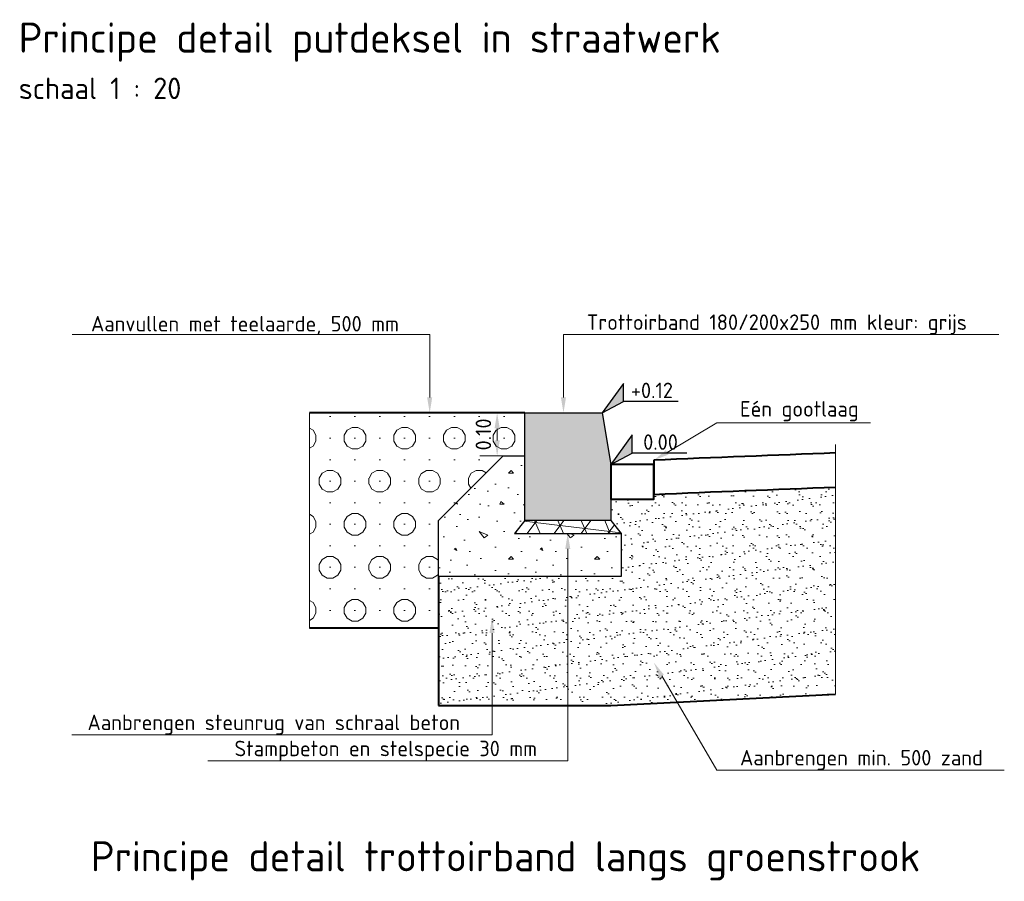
# Model space of a CAD drawing. Header units: metres. Extents: x 162359 to 162848, y 502589 to 502892.
# Tile 18 of 49: x 162840.99 to 162843.28, y 502685 to 502687. Entities that reach past the tile are written whole.
import ezdxf
from ezdxf import colors
from ezdxf.entities.mleader import LeaderData, LeaderLine
from ezdxf.enums import TextEntityAlignment as Align
from ezdxf.math import Vec2, Vec3

# ---------------------------------------------------------------- set-up
doc = ezdxf.new("R2010")
doc.units = ezdxf.units.M
doc.linetypes.add('ZZ-AFBREEK-SO', pattern=[7, 4, -1, 1, -1])
for name, color, linetype, lineweight in [('N-WE-BC-BETONVORM-GD', 3, 'Continuous', 30), ('N-WE-GR-BOMENGROND-A-20', 32, 'Continuous', 18), ('N-WE-GW-CUNET-G', 3, 'Continuous', 40), ('N-WE-GW-GROND_ZAND_FUNDERINGSZAND-A-20', 7, 'Continuous', 18), ('N-WE-GW-ONTGRAVINGSVAK-WERK-GD', 3, 'Continuous', 40), ('N-WE-VH-FUNDERING-A-20', 252, 'Continuous', 18), ('N-WE-VH-KANTOPSLUITING_TROTTOIRBAND-SD', 6, 'Continuous', 30), ('X-XX-AL-AFBREEKLIJN-G', 7, 'ZZ-AFBREEK-SO', 18), ('X-XX-AL-HOOGTELABEL-S', 7, 'Continuous', 30), ('X-XX-AL-M', 7, 'Continuous', 18), ('X-XX-AL-T18', 10, 'Continuous', 18), ('X-XX-AL-T25', 7, 'Continuous', 25), ('X-XX-AL-T35', 50, 'Continuous', 35)]:
    doc.layers.add(name, color=color, linetype=linetype, lineweight=lineweight)
doc.layers.add('N-WE-VH-VERHARDING_BETONSTRAATSTEEN_ROOD_KEPERVERBAND-GD', color=11, linetype='Continuous', lineweight=40, true_color=0xffaaaa)
doc.styles.add('NLCS-ISO', font='NLCS-ISO.ttf')
doc.styles.add('NLCS-ISO-M20-T18', font='NLCS-ISO.ttf', dxfattribs={"height": 0.036})
doc.styles.add('NLCS-ISO-M20-T25', font='NLCS-ISO.ttf', dxfattribs={"height": 0.05})
doc.styles.add('NLCS-ISO-M20-T35', font='NLCS-ISO.ttf', dxfattribs={"height": 0.07})
doc.dimstyles.new('NLCS-M20-T18-PIJL_L2_H2', dxfattribs={"dimscale": 0.02, "dimtxt": 2.5, "dimasz": 1.8, "dimexe": 2, "dimexo": 2, "dimgap": 0.7, "dimtad": 1, "dimzin": 0, "dimdsep": 46, "dimtxsty": 'NLCS-ISO-M20-T18', "dimcen": 0, "dimdle": 2, "dimclrd": 256, "dimclre": 256, "dimclrt": 10, "dimazin": 0, "dimtfac": 1, "dimtdec": 3, "dimtofl": 0, "dimtmove": 0, "dimatfit": 3, "dimfxl": 2, "dimfxlon": 1, "dimtfillclr": 256, "dimtolj": 1, "dimtzin": 0, "dimlwd": -1, "dimlwe": -1, "dimarcsym": 0})

# ---------------------------------------------------------------- blocks, each defined once
blk = doc.blocks.new('N-SAL-HOOGTELABEL_02-SO')
at = {"layer": 'X-XX-AL-HOOGTELABEL-S', "linetype": 'Continuous'}
blk.add_hatch(color=256, dxfattribs=at).paths.add_polyline_path([(0.0448, 0.0717), (0, 0), (0.0475, 0.0293)])
at = {"layer": 'X-XX-AL-HOOGTELABEL-S'}
for p, q in [((0.0448, 0.0717), (0, 0)), ((0.0475, 0.0293), (0.0448, 0.0717)), ((0, 0), (0.0475, 0.0293)), ((0.1747, 0.0374), (0.0475, 0.0293))]:
    blk.add_line(p, q, dxfattribs=at)
at = {"layer": 'X-XX-AL-HOOGTELABEL-S', "flags": 128}
blk.add_lwpolyline([(0.0448, 0.0717), (0, 0), (0.0475, 0.0293), (0.0448, 0.0717)], dxfattribs=at)
at = {"layer": 'X-XX-AL-HOOGTELABEL-S', "ltscale": 0.05, "style": 'NLCS-ISO'}
blk.add_attdef('...', text='', height=0.036, rotation=3.6367, dxfattribs=at).set_placement((0.1119, 0.0595), align=Align.MIDDLE_CENTER)
blk = doc.blocks.new('N-SAL-HOOGTELABEL_02-SO1')
at = {"layer": 'X-XX-AL-HOOGTELABEL-S', "linetype": 'Continuous'}
blk.add_hatch(color=256, dxfattribs=at).paths.add_polyline_path([(0.0448, 0.0717), (0, 0), (0.0475, 0.0293)])
at = {"layer": 'X-XX-AL-HOOGTELABEL-S'}
for p, q in [((0.0448, 0.0717), (0, 0)), ((0.0475, 0.0293), (0.0448, 0.0717)), ((0, 0), (0.0475, 0.0293)), ((0.1747, 0.0374), (0.0475, 0.0293))]:
    blk.add_line(p, q, dxfattribs=at)
at = {"layer": 'X-XX-AL-HOOGTELABEL-S', "flags": 128}
blk.add_lwpolyline([(0.0448, 0.0717), (0, 0), (0.0475, 0.0293), (0.0448, 0.0717)], dxfattribs=at)
at = {"layer": 'X-XX-AL-HOOGTELABEL-S', "ltscale": 0.05, "style": 'NLCS-ISO'}
blk.add_attdef('...', text='', height=0.036, rotation=3.6367, dxfattribs=at).set_placement((0.1119, 0.0595), align=Align.MIDDLE_CENTER)
blk = doc.blocks.new('N-SVH-KANTOPSLUITING_TROTTOIRBAND_180 200X250-D')
at = {"layer": 'N-WE-VH-KANTOPSLUITING_TROTTOIRBAND-SD', "linetype": 'Continuous'}
blk.add_hatch(color=256, dxfattribs=at).paths.add_polyline_path([(0.2072, -0.1071), (0.2155, -0.2368), (0.0159, -0.2495), (0, 0), (0.1796, 0.0114)])
at = {"layer": 'N-WE-VH-KANTOPSLUITING_TROTTOIRBAND-SD', "linetype": 'Continuous', "true_color": 0xbebebe}
blk.add_hatch(color=9, dxfattribs=at).paths.add_polyline_path([(0.2072, -0.1071), (0.2155, -0.2368), (0.0159, -0.2495), (0, 0), (0.1796, 0.0114)])
at = {"layer": 'N-WE-VH-KANTOPSLUITING_TROTTOIRBAND-SD', "ltscale": 50, "flags": 128}
blk.add_lwpolyline([(0.2072, -0.1071), (0.2155, -0.2368), (0.0159, -0.2495), (0, 0), (0.1796, 0.0114), (0.2072, -0.1071)], dxfattribs=at)
blk.add_lwpolyline([(0.2072, -0.1071), (0.2155, -0.2368), (0.0159, -0.2495), (0, 0), (0.1796, 0.0114), (0.2072, -0.1071)], dxfattribs=at)
blk = doc.blocks.new('*D36')
at = {"layer": 'X-XX-AL-M', "ltscale": 50, "transparency": 16777216}
for p, q in [((162842.127, 502686.0877), (162842.063, 502686.0877)), ((162842.103, 502686.0237), (162842.103, 502686.0517)), ((162842.127, 502685.9877), (162842.063, 502685.9877))]:
    blk.add_line(p, q, dxfattribs=at)
for points in [[(162842.097, 502686.0517), (162842.109, 502686.0517), (162842.103, 502686.0877)], [(162842.097, 502686.0237), (162842.109, 502686.0237), (162842.103, 502685.9877)]]:
    blk.add_solid(points, dxfattribs=at)
at = {"layer": 'X-XX-AL-M', "color": 10, "ltscale": 50, "transparency": 16777216, "insert": (162842.071, 502686.0377), "char_height": 0.036, "attachment_point": 5, "rotation": 90, "style": 'NLCS-ISO-M20-T18'}
blk.add_mtext('\\A1;0.10', dxfattribs=at)
blk = doc.blocks.new('N-SVH-KANTOPSLUITING_TROTTOIRBAND_180 200X250-D1')
at = {"layer": 'N-WE-VH-KANTOPSLUITING_TROTTOIRBAND-SD', "linetype": 'Continuous'}
blk.add_hatch(color=256, dxfattribs=at).paths.add_polyline_path([(0.2072, -0.1071), (0.2155, -0.2368), (0.0159, -0.2495), (0, 0), (0.1796, 0.0114)])
at = {"layer": 'N-WE-VH-KANTOPSLUITING_TROTTOIRBAND-SD', "linetype": 'Continuous', "true_color": 0xbebebe}
blk.add_hatch(color=9, dxfattribs=at).paths.add_polyline_path([(0.2072, -0.1071), (0.2155, -0.2368), (0.0159, -0.2495), (0, 0), (0.1796, 0.0114)])
at = {"layer": 'N-WE-VH-KANTOPSLUITING_TROTTOIRBAND-SD', "ltscale": 50, "flags": 128}
blk.add_lwpolyline([(0.2072, -0.1071), (0.2155, -0.2368), (0.0159, -0.2495), (0, 0), (0.1796, 0.0114), (0.2072, -0.1071)], dxfattribs=at)
blk.add_lwpolyline([(0.2072, -0.1071), (0.2155, -0.2368), (0.0159, -0.2495), (0, 0), (0.1796, 0.0114), (0.2072, -0.1071)], dxfattribs=at)

msp = doc.modelspace()

# ---------------------------------------------------------------- hatches: boundary and pattern name
at = {"layer": 'N-WE-GR-BOMENGROND-A-20'}
h = msp.add_hatch(dxfattribs=at)
h.set_pattern_fill('AGR-BOMENGROND-SO', color=256, scale=0.02, pattern_type=2)
h.set_pattern_definition([(0, (162820.52608, 502679.428987), (0, 0.05), [0, -0.057735]), (0, (162820.51938, 502679.40399), (0.057735, 0.1), [0.0133976, -0.1020724]), (30, (162820.53278, 502679.40399), (0.05773504, 0.09999998), [0.0133976, -0.1866024]), (60, (162820.54438, 502679.41069), (-0.05773504, 0.09999998), [0.0133976, -0.1020724]), (90, (162820.55108, 502679.42229), (-0.057735, 0.1), [0.0133976, -0.1866024]), (120, (162820.55108, 502679.43569), (-0.11547004, -2e-08), [0.0133976, -0.1020724]), (150, (162820.54438, 502679.44729), (-0.11547004, 2e-08), [0.0133976, -0.1866024]), (180, (162820.53278, 502679.45399), (-0.057735, -0.1), [0.0133976, -0.1020724]), (210, (162820.51938, 502679.45399), (-0.05773504, -0.09999998), [0.0133976, -0.1866024]), (240, (162820.50778, 502679.44729), (0.05773504, -0.09999998), [0.0133976, -0.1020724]), (270, (162820.50108, 502679.435686), (0.057735, -0.1), [0.0133976, -0.1866024]), (300, (162820.50108, 502679.42229), (0.11547004, 2e-08), [0.0133976, -0.1020724]), (330, (162820.50778, 502679.410686), (0.11547004, -2e-08), [0.0133976, -0.1866024])])
h.paths.add_polyline_path([(162842.167, 502686.0877), (162841.667, 502686.0877), (162841.667, 502685.5877), (162841.967, 502685.5877), (162841.967, 502685.8377), (162842.117, 502685.9877), (162842.167, 502685.9877)])
at = {"layer": 'N-WE-GW-GROND_ZAND_FUNDERINGSZAND-A-20'}
h = msp.add_hatch(dxfattribs=at)
h.set_pattern_fill('AGW-GROND_ZAND_FUNDERINGSZAND-SOD', color=256, scale=0.02, pattern_type=2)
h.set_pattern_definition([(37.5, (0, 0), (-0.0012598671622, 0.0385364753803), [0, -0.0304, 0, -0.034, 0, -0.0325]), (7.5, (0, 0), (0.0353955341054, 0.0564429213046), [0, -0.0164, 0, -0.0274, 0, -0.0105]), (327.5, (-0.0246, 0), (0.062282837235, 0.0001131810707), [0, -0.01, 0, -0.036, 0, -0.047]), (317.5, (-0.0246, 0), (0.0601225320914, 0.0175535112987), [0, -0.005, 0, -0.0236, 0, -0.027])])
h.paths.add_polyline_path([(162842.8888, 502685.9147, 0.001676), (162842.467, 502685.8976), (162842.467, 502685.8877), (162842.367, 502685.8877), (162842.367, 502685.8377), (162842.391, 502685.8077), (162842.391, 502685.7077), (162841.967, 502685.7077), (162841.967, 502685.5877), (162841.967, 502685.4077), (162842.367, 502685.4077), (162842.8888, 502685.4343)])
at = {"layer": 'N-WE-VH-FUNDERING-A-20'}
h = msp.add_hatch(dxfattribs=at)
h.set_pattern_fill('AVH-FUNDERING_01-SOD', color=256, scale=0.2, pattern_type=2)
h.set_pattern_definition([(0, (162842.15702, 502685.83568), (0, 0.2), [0, -0.2]), (0, (162842.15902, 502685.76568), (0, 0.2), [0, -0.2]), (0, (162842.16502, 502685.87368), (0, 0.2), [0, -0.2]), (338.199, (162842.061016, 502685.811677), (0.6, -0.2), [0.02154, -1.055492]), (216.87, (162842.081016, 502685.803677), (0.6, 0.4), [0.01, -0.99]), (130.601, (162842.073016, 502685.797677), (1.0000001, -1.1999998), [0.018439, -1.82547]), (206.565, (162842.00702, 502685.77368), (-0.2, -0.2), [0.00447, -0.44274]), (326.31, (162842.003016, 502685.77168), (0.4, -0.2), [0.00721, -0.7139]), (108.435, (162842.009016, 502685.76768), (-0.2, 0.4), [0.006325, -0.62613]), (225, (162842.13502, 502685.75368), (-2e-17, -0.2), [0.008485, -0.27436]), (0, (162842.12902, 502685.74768), (0.2, 0.2), [0.012, -0.188]), (135, (162842.14102, 502685.74768), (-0.2, 0), [0.008485, -0.27436]), (251.565, (162842.111016, 502685.88168), (0.2, 0.4), [0.006325, -0.62613]), (0, (162842.10902, 502685.87568), (0.2, 0.2), [0.01, -0.19]), (143.13, (162842.119016, 502685.875677), (-0.6, 0.4), [0.01, -0.99]), (213.69, (162842.005016, 502685.88368), (0.4, 0.2), [0.00721, -0.7139]), (341.565, (162841.999016, 502685.87968), (-0.4, 0.2), [0.01265, -0.619806]), (126.87, (162842.011016, 502685.875677), (0.4, -0.6), [0.01, -0.99]), (0, (162842.06302, 502685.87568), (0, 0.2), [0, -0.2]), (0, (162842.00902, 502685.82368), (0, 0.2), [0, -0.2]), (0, (162842.06502, 502685.74968), (0, 0.2), [0, -0.2]), (0, (162842.11902, 502685.81168), (0, 0.2), [0, -0.2]), (0, (162842.06102, 502685.84568), (0, 0.2), [0, -0.2]), (0, (162842.01702, 502685.85168), (0, 0.2), [0, -0.2]), (0, (162842.03502, 502685.83968), (0, 0.2), [0, -0.2]), (0, (162842.02702, 502685.79168), (0, 0.2), [0, -0.2]), (0, (162841.97902, 502685.79968), (0, 0.2), [0, -0.2]), (0, (162841.98102, 502685.84568), (0, 0.2), [0, -0.2]), (0, (162841.97502, 502685.88968), (0, 0.2), [0, -0.2]), (0, (162842.03702, 502685.89768), (0, 0.2), [0, -0.2]), (0, (162842.08102, 502685.90568), (0, 0.2), [0, -0.2]), (0, (162842.15102, 502685.89768), (0, 0.2), [0, -0.2]), (0, (162842.10302, 502685.83568), (0, 0.2), [0, -0.2]), (0, (162842.08302, 502685.87168), (0, 0.2), [0, -0.2]), (0, (162842.09902, 502685.77568), (0, 0.2), [0, -0.2]), (0, (162842.03902, 502685.76568), (0, 0.2), [0, -0.2]), (0, (162842.09902, 502685.72168), (0, 0.2), [0, -0.2]), (0, (162842.03302, 502685.73368), (0, 0.2), [0, -0.2]), (0, (162841.96902, 502685.72768), (0, 0.2), [0, -0.2]), (0, (162841.99302, 502685.71768), (0, 0.2), [0, -0.2]), (0, (162841.99502, 502685.74568), (0, 0.2), [0, -0.2]), (0, (162842.12902, 502685.71368), (0, 0.2), [0, -0.2]), (0, (162842.15302, 502685.79568), (0, 0.2), [0, -0.2]), (0, (162842.14302, 502685.85568), (0, 0.2), [0, -0.2]), (0, (162842.05102, 502685.71168), (0, 0.2), [0, -0.2])])
h.paths.add_polyline_path([(162842.167, 502685.8377), (162842.167, 502685.9877), (162842.117, 502685.9877), (162841.967, 502685.8377), (162841.967, 502685.7077), (162842.391, 502685.7077), (162842.391, 502685.8077), (162842.143, 502685.8077)])
h = msp.add_hatch(dxfattribs=at)
h.set_pattern_fill('AVH-FUNDERING_EPS-SOD', color=256, scale=0.01, angle=353.1026, pattern_type=2)
h.set_pattern_definition([(353.102572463, (0, 0), (0.0060046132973, 0.0496381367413), []), (53.102572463, (0, 0), (-0.039985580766, 0.030019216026), []), (113.102572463, (0, 0), (-0.045990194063, -0.0196189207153), [])])
h.paths.add_polyline_path([(162842.367, 502685.8377), (162842.167, 502685.8377), (162842.143, 502685.8077), (162842.391, 502685.8077)])

# ---------------------------------------------------------------- linework, layer by layer
at = {"layer": 'N-WE-BC-BETONVORM-GD', "ltscale": 50}
for p, q in [((162842.167, 502685.8377), (162842.143, 502685.8077)), ((162842.367, 502685.8377), (162842.391, 502685.8077)), ((162842.143, 502685.8077), (162842.391, 502685.8077))]:
    msp.add_line(p, q, dxfattribs=at)
at = {"layer": 'N-WE-BC-BETONVORM-GD', "ltscale": 50, "flags": 128}
msp.add_lwpolyline([(162842.391, 502685.8077), (162842.391, 502685.7077), (162841.967, 502685.7077), (162841.967, 502685.8377), (162842.117, 502685.9877), (162842.167, 502685.9877)], dxfattribs=at)
at = {"layer": 'N-WE-GW-CUNET-G', "ltscale": 50}
msp.add_line((162841.967, 502685.5877), (162841.967, 502685.4077), dxfattribs=at)
at = {"layer": 'N-WE-GW-CUNET-G', "ltscale": 50, "flags": 128}
msp.add_lwpolyline([(162841.967, 502685.4077), (162842.367, 502685.4077), (162842.8888, 502685.4343)], dxfattribs=at)
at = {"layer": 'N-WE-GW-ONTGRAVINGSVAK-WERK-GD', "ltscale": 50}
for p, q in [((162842.167, 502686.0877), (162841.667, 502686.0877)), ((162841.967, 502685.7077), (162841.967, 502685.5877)), ((162841.967, 502685.5877), (162841.667, 502685.5877))]:
    msp.add_line(p, q, dxfattribs=at)
at = {"layer": 'N-WE-VH-VERHARDING_BETONSTRAATSTEEN_ROOD_KEPERVERBAND-GD', "ltscale": 50}
msp.add_line((162842.467, 502685.9777), (162842.467, 502685.8976), dxfattribs=at)
at = {"layer": 'N-WE-VH-VERHARDING_BETONSTRAATSTEEN_ROOD_KEPERVERBAND-GD', "ltscale": 50, "flags": 128}
msp.add_lwpolyline([(162842.467, 502685.9677), (162842.367, 502685.9677), (162842.367, 502685.8877), (162842.467, 502685.8877), (162842.467, 502685.9677)], dxfattribs=at)
at = {"layer": 'N-WE-VH-VERHARDING_BETONSTRAATSTEEN_ROOD_KEPERVERBAND-GD', "ltscale": 50}
for radius, start, end in [(63.0497, 92.116233, 92.499806), (62.9697, 92.118922, 92.502995)]:
    msp.add_arc((162845.217, 502622.988), radius, start, end, dxfattribs=at)
at = {"layer": 'X-XX-AL-AFBREEKLIJN-G', "flags": 128}
for points in [[(162841.667, 502686.0877), (162841.667, 502685.5877)], [(162842.8888, 502686.0147), (162842.8888, 502685.4343)]]:
    msp.add_lwpolyline(points, dxfattribs=at)

# ---------------------------------------------------------------- block references
at = {"color": 7, "linetype": 'Continuous', "lineweight": 0, "rotation": 356.3633437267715}
for name, p, values in [('N-SAL-HOOGTELABEL_02-SO1', (162842.347, 502686.0877), {'...': '+0.12'}), ('N-SAL-HOOGTELABEL_02-SO', (162842.367, 502685.9677), {'...': '0.00'})]:
    msp.add_blockref(name, p, dxfattribs=at).add_auto_attribs(values)
for name in ['N-SVH-KANTOPSLUITING_TROTTOIRBAND_180 200X250-D', 'N-SVH-KANTOPSLUITING_TROTTOIRBAND_180 200X250-D1']:
    msp.add_blockref(name, (162842.167, 502686.0877), dxfattribs=at)

# ---------------------------------------------------------------- texts
at = {"layer": 'X-XX-AL-T25', "insert": (162840.9919, 502686.8166), "char_height": 0.05, "attachment_point": 7, "rotation": 360, "line_spacing_factor": 0.8, "style": 'NLCS-ISO-M20-T25'}
msp.add_mtext('schaal 1 : 20', dxfattribs=at)
at = {"layer": 'X-XX-AL-T35', "char_height": 0.07, "attachment_point": 7, "rotation": 360, "line_spacing_factor": 0.8, "style": 'NLCS-ISO-M20-T35'}
for s, insert in [('Principe detail putdeksel in straatwerk', (162840.9919, 502686.9033)), ('Principe detail trottoirband langs groenstrook', (162841.1595, 502685.0016))]:
    msp.add_mtext(s, dxfattribs=dict(at, insert=insert))

# ---------------------------------------------------------------- dimensions: what is measured, and where the dimension line sits
at = {"layer": 'X-XX-AL-M', "ltscale": 50}
dim = msp.add_linear_dim(base=(162842.103, 502686.0877), p1=(162842.167, 502685.9877), p2=(162842.167, 502686.0877), angle=270, dimstyle='NLCS-M20-T18-PIJL_L2_H2', dxfattribs=at)
dim.commit()
dim.dimension.update_dxf_attribs({"geometry": '*D36', "text_midpoint": (162842.103, 502686.0377), "dimtype": 160})

# ---------------------------------------------------------------- leaders
at = {"layer": 'X-XX-AL-T18'}
ml = msp.add_multileader_mtext('Standard', dxfattribs=at)
ml.set_content('Trottoirband 180/200x250 mm kleur: grijs', color=256, style='NLCS-ISO-M20-T18')
ml.set_leader_properties(color=256, linetype='ByLayer', lineweight=-1)
ml.build(insert=Vec2(0, 0))
ml.multileader.update_dxf_attribs({"text_left_attachment_type": 5, "text_right_attachment_type": 5, "dogleg_length": 0.036, "arrow_head_size": 0.036})
ctx = ml.context
ctx.base_point, ctx.char_height, ctx.arrow_head_size, ctx.landing_gap_size, ctx.plane_origin = Vec3(162842.293, 502686.2697), 0.036, 0.036, 0.018, Vec3(162842.257, 502686.0877)
ctx.left_attachment, ctx.right_attachment = 5, 5
notes = []
notes.append((ctx, [(0, (1, 1, 0), (162842.257, 502686.2697), (1, 0), 0.036, [(0, [(162842.257, 502686.0877)], 0, [])])]))
ctx.mtext.insert, ctx.mtext.flow_direction = Vec3(162842.311, 502686.3165), 5
ml = msp.add_multileader_mtext('Standard', dxfattribs=at)
ml.set_content('Aanvullen met teelaarde, 500 mm', color=256, style='NLCS-ISO-M20-T18')
ml.set_leader_properties(color=256, linetype='ByLayer', lineweight=-1)
ml.build(insert=Vec2(0, 0))
ml.multileader.update_dxf_attribs({"text_left_attachment_type": 5, "text_right_attachment_type": 5, "dogleg_length": 0.036, "arrow_head_size": 0.036})
ctx = ml.context
ctx.base_point, ctx.char_height, ctx.arrow_head_size, ctx.landing_gap_size, ctx.plane_origin = Vec3(162841.1417, 502686.2697), 0.036, 0.036, 0.018, Vec3(162841.9463, 502686.0877)
ctx.left_attachment, ctx.right_attachment = 5, 5
notes.append((ctx, [(0, (1, 1, 0), (162841.9463, 502686.2697), (-1, 0), 0.036, [(0, [(162841.9463, 502686.0877)], 0, [])])]))
ctx.mtext.insert, ctx.mtext.rotation, ctx.mtext.flow_direction = Vec3(162841.1597, 502686.3129), 6.283185, 5
ml = msp.add_multileader_mtext('Standard', dxfattribs=at)
ml.set_content('Eén gootlaag', color=256, style='NLCS-ISO-M20-T18')
ml.set_leader_properties(color=256, linetype='ByLayer', lineweight=-1)
ml.build(insert=Vec2(0, 0))
ml.multileader.update_dxf_attribs({"text_left_attachment_type": 5, "text_right_attachment_type": 5, "dogleg_length": 0.036, "arrow_head_size": 0.036})
ctx = ml.context
ctx.base_point, ctx.char_height, ctx.arrow_head_size, ctx.landing_gap_size, ctx.plane_origin = Vec3(162842.6491, 502686.0647), 0.036, 0.036, 0.018, Vec3(162842.467, 502685.9777)
ctx.left_attachment, ctx.right_attachment = 5, 5
notes.append((ctx, [(0, (1, 1, 0), (162842.6131, 502686.0647), (1, 0), 0.036, [(0, [(162842.467, 502685.9777)], 0, [])])]))
ctx.mtext.insert, ctx.mtext.flow_direction = Vec3(162842.6671, 502686.1151), 5
ml = msp.add_multileader_mtext('Standard', dxfattribs=at)
ml.set_content('Stampbeton en stelspecie 30 mm ', color=256, style='NLCS-ISO-M20-T18')
ml.set_leader_properties(color=256, linetype='ByLayer', lineweight=-1)
ml.build(insert=Vec2(0, 0))
ml.multileader.update_dxf_attribs({"text_left_attachment_type": 5, "text_right_attachment_type": 5, "dogleg_length": 0.036, "arrow_head_size": 0.036})
ctx = ml.context
ctx.base_point, ctx.char_height, ctx.arrow_head_size, ctx.landing_gap_size, ctx.plane_origin = Vec3(162841.475, 502685.2794), 0.036, 0.036, 0.018, Vec3(162841.3965, 502685.3663)
ctx.left_attachment, ctx.right_attachment = 5, 5
notes.append((ctx, [(1, (1, 1, 0), (162842.267, 502685.2794), (-1, 0), 0.036, [(0, [(162842.267, 502685.8077)], 0, [])])]))
ctx.mtext.insert, ctx.mtext.flow_direction = Vec3(162841.493, 502685.3262), 5
ml = msp.add_multileader_mtext('Standard', dxfattribs=at)
ml.set_content('Aanbrengen steunrug van schraal beton', color=256, style='NLCS-ISO-M20-T18')
ml.set_leader_properties(color=256, linetype='ByLayer', lineweight=-1)
ml.build(insert=Vec2(0, 0))
ml.multileader.update_dxf_attribs({"text_left_attachment_type": 5, "text_right_attachment_type": 5, "dogleg_length": 0.036, "arrow_head_size": 0.036})
ctx = ml.context
ctx.base_point, ctx.char_height, ctx.arrow_head_size, ctx.landing_gap_size, ctx.plane_origin = Vec3(162841.1336, 502685.34), 0.036, 0.036, 0.018, Vec3(162841.2206, 502685.171)
ctx.left_attachment, ctx.right_attachment = 5, 5
notes.append((ctx, [(1, (1, 1, 0), (162842.0912, 502685.34), (-1, 0), 0.036, [(0, [(162842.0912, 502685.6124)], 0, [])])]))
ctx.mtext.insert, ctx.mtext.flow_direction = Vec3(162841.1516, 502685.3868), 5
ml = msp.add_multileader_mtext('Standard', dxfattribs=at)
ml.set_content('Aanbrengen min. 500 zand', color=256, style='NLCS-ISO-M20-T18')
ml.set_leader_properties(color=256, linetype='ByLayer', lineweight=-1)
ml.build(insert=Vec2(0, 0))
ml.multileader.update_dxf_attribs({"text_left_attachment_type": 5, "text_right_attachment_type": 5, "dogleg_length": 0.036, "arrow_head_size": 0.036})
ctx = ml.context
ctx.base_point, ctx.char_height, ctx.arrow_head_size, ctx.landing_gap_size, ctx.plane_origin = Vec3(162842.6491, 502685.258), 0.036, 0.036, 0.018, Vec3(162842.467, 502685.171)
ctx.left_attachment, ctx.right_attachment = 5, 5
notes.append((ctx, [(0, (1, 1, 0), (162842.6131, 502685.258), (1, 0), 0.036, [(0, [(162842.467, 502685.5077)], 0, [])])]))
ctx.mtext.insert, ctx.mtext.flow_direction = Vec3(162842.6671, 502685.3048), 5
for ctx, leaders in notes:
    for number, flags, end, landing, length, lines in leaders:
        leader = LeaderData()
        leader.index, (leader.has_last_leader_line, leader.has_dogleg_vector, leader.attachment_direction) = number, flags
        leader.last_leader_point, leader.dogleg_vector, leader.dogleg_length = Vec3(end), Vec3(landing), length
        for number, points, colour, breaks in lines:
            line = LeaderLine()
            line.index, line.vertices, line.color, line.breaks = number, Vec3.list(points), colors.encode_raw_color(colour), breaks
            leader.lines.append(line)
        ctx.leaders.append(leader)

doc.saveas('drawing.dxf')
